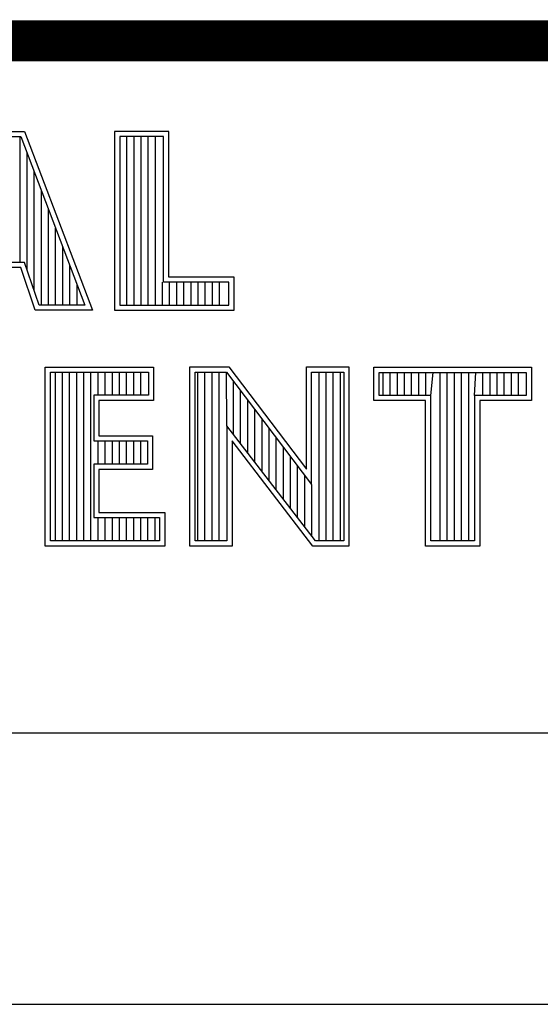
# Model space of a CAD drawing. Header units: inches. Extents: x 0.2 to 16.8, y 0.1 to 10.8.
# Tile 13 of 15: x 14.051 to 14.305, y 1.501 to 1.981. Entities that reach past the tile are written whole.
import ezdxf

# ---------------------------------------------------------------- set-up
doc = ezdxf.new("R2010")
doc.units = ezdxf.units.IN
doc.header["$LTSCALE"] = 0.935
doc.header["$MEASUREMENT"] = 0
doc.layers.get('0').update_dxf_attribs({"linetype": 'CONTINUOUS'})
doc.styles.get("Standard").update_dxf_attribs({"font": 'txt', "width": 0.8})

# ---------------------------------------------------------------- blocks, each defined once
blk = doc.blocks.new('*T25')
at = {"color": 0, "linetype": 'ByBlock', "lineweight": -2}
for p, q in [((0, 0), (3.6798, 0)), ((0, 0), (0, -1.824)), ((3.6798, 0), (3.6798, -1.824)), ((0, -0.469), (3.6798, -0.469)), ((0, -1.14), (3.6798, -1.14)), ((0.3688, -1.14), (0.3688, -1.684)), ((1.0808, -1.14), (1.0808, -1.684)), ((0, -1.38), (3.6798, -1.38)), ((0, -1.684), (3.6798, -1.684)), ((0.6998, -1.684), (0.6998, -1.824)), ((2.6798, -1.684), (2.6798, -1.824)), ((0, -1.824), (3.6798, -1.824))]:
    blk.add_line(p, q, dxfattribs=at)
at = {"color": 7, "linetype": 'Continuous', "line_spacing_factor": 0.9}
for s, insert, char_height, width, attachment_point in [('PXIe-2532B\\P ', (1.8399, -0.8045), 0.15625, 3.5598, 5), ('08/01/2012 ', (2.3803, -1.532), 0.15625, 2.479, 5), ('1/1', (0.6398, -1.754), 0.1, 0.5798, 6), ('    1    1', (2.7398, -1.754), 0.1, 0.88, 4)]:
    blk.add_mtext(s, dxfattribs=dict(at, insert=insert, char_height=char_height, width=width, attachment_point=attachment_point))

msp = doc.modelspace()

# ---------------------------------------------------------------- linework, layer by layer
at = {"color": 2, "linetype": 'Continuous'}
for p, q in [((14.03127, 1.92621), (14.05328, 1.92621)), ((14.05328, 1.92621), (14.0864, 1.83899)), ((14.1236, 1.92621), (14.09725, 1.92621)), ((14.09725, 1.92621), (14.09725, 1.83899)), ((14.1236, 1.85523), (14.1236, 1.92621)), ((14.03297, 1.92368), (14.05154, 1.92368)), ((14.05109, 1.86235), (14.05109, 1.92368)), ((14.05154, 1.92368), (14.08273, 1.84151)), ((14.12107, 1.92368), (14.09978, 1.92368)), ((14.09978, 1.92368), (14.09978, 1.84151)), ((14.10322, 1.84151), (14.10322, 1.92368)), ((14.10669, 1.84151), (14.10669, 1.92368)), ((14.11017, 1.84151), (14.11017, 1.92368)), ((14.11365, 1.84151), (14.11365, 1.92368)), ((14.11712, 1.84151), (14.11712, 1.92368)), ((14.12107, 1.85271), (14.12107, 1.92368)), ((14.05456, 1.85874), (14.05456, 1.91572)), ((14.05804, 1.84841), (14.05804, 1.90657)), ((14.06151, 1.84151), (14.06151, 1.89741)), ((14.06499, 1.84151), (14.06499, 1.88826)), ((14.06846, 1.84151), (14.06846, 1.8791)), ((14.07194, 1.84151), (14.07194, 1.86995)), ((14.05335, 1.86235), (14.02294, 1.86235)), ((14.05153, 1.85982), (14.02465, 1.85982)), ((14.05854, 1.83899), (14.05153, 1.85982)), ((14.06036, 1.84151), (14.05335, 1.86235)), ((14.07542, 1.84151), (14.07542, 1.86079)), ((14.1555, 1.85523), (14.1236, 1.85523)), ((14.1555, 1.83899), (14.1555, 1.85523)), ((14.07889, 1.84151), (14.07889, 1.85164)), ((14.1206, 1.84151), (14.1206, 1.85271)), ((14.15297, 1.85271), (14.12107, 1.85271)), ((14.12407, 1.84151), (14.12407, 1.85271)), ((14.12755, 1.84151), (14.12755, 1.85271)), ((14.13102, 1.84151), (14.13102, 1.85271)), ((14.1345, 1.84151), (14.1345, 1.85271)), ((14.13797, 1.84151), (14.13797, 1.85271)), ((14.14145, 1.84151), (14.14145, 1.85271)), ((14.14492, 1.84151), (14.14492, 1.85271)), ((14.1484, 1.84151), (14.1484, 1.85271)), ((14.15297, 1.84151), (14.15297, 1.85271)), ((14.08273, 1.84151), (14.06036, 1.84151)), ((14.09978, 1.84151), (14.15297, 1.84151)), ((14.0864, 1.83899), (14.05854, 1.83899)), ((14.09725, 1.83899), (14.1555, 1.83899)), ((14.06342, 1.81131), (14.11623, 1.81131)), ((14.06342, 1.72404), (14.06342, 1.81131)), ((14.11623, 1.81131), (14.11623, 1.79501)), ((14.13394, 1.81135), (14.153, 1.81135)), ((14.13394, 1.72404), (14.13394, 1.81135)), ((14.153, 1.81135), (14.19076, 1.76159)), ((14.19076, 1.81135), (14.21148, 1.81135)), ((14.19076, 1.76159), (14.19076, 1.81135)), ((14.21148, 1.81135), (14.21148, 1.72404)), ((14.22365, 1.81126), (14.30046, 1.81126)), ((14.22365, 1.79499), (14.22365, 1.81126)), ((14.30046, 1.81126), (14.30046, 1.79499)), ((14.06594, 1.80878), (14.1137, 1.80878)), ((14.06594, 1.72656), (14.06594, 1.80878)), ((14.06832, 1.72656), (14.06832, 1.80878)), ((14.0718, 1.72656), (14.0718, 1.80878)), ((14.07527, 1.72656), (14.07527, 1.80878)), ((14.07875, 1.72656), (14.07875, 1.80878)), ((14.08222, 1.72656), (14.08222, 1.80878)), ((14.0857, 1.72656), (14.0857, 1.80878)), ((14.08917, 1.79754), (14.08917, 1.80878)), ((14.09265, 1.79754), (14.09265, 1.80878)), ((14.09612, 1.79754), (14.09612, 1.80878)), ((14.0996, 1.79754), (14.0996, 1.80878)), ((14.10307, 1.79754), (14.10307, 1.80878)), ((14.10655, 1.79754), (14.10655, 1.80878)), ((14.11003, 1.79754), (14.11003, 1.80878)), ((14.1137, 1.80878), (14.1137, 1.79754)), ((14.13647, 1.80882), (14.15175, 1.80882)), ((14.13647, 1.72656), (14.13647, 1.80882)), ((14.13783, 1.72656), (14.13783, 1.80882)), ((14.1413, 1.72656), (14.1413, 1.80882)), ((14.14478, 1.72656), (14.14478, 1.80882)), ((14.14826, 1.72656), (14.14826, 1.80882)), ((14.15196, 1.78271), (14.15173, 1.80882)), ((14.15175, 1.80882), (14.19328, 1.75408)), ((14.19328, 1.80882), (14.20896, 1.80882)), ((14.19328, 1.75408), (14.19328, 1.80882)), ((14.19691, 1.72656), (14.19691, 1.80882)), ((14.20039, 1.72656), (14.20039, 1.80882)), ((14.20386, 1.72656), (14.20386, 1.80882)), ((14.20734, 1.72656), (14.20734, 1.80882)), ((14.20896, 1.80882), (14.20896, 1.72656)), ((14.22618, 1.80873), (14.29793, 1.80873)), ((14.22618, 1.79752), (14.22618, 1.80873)), ((14.22819, 1.79752), (14.22819, 1.80873)), ((14.23167, 1.79752), (14.23167, 1.80873)), ((14.23514, 1.79752), (14.23514, 1.80873)), ((14.23862, 1.79752), (14.23862, 1.80873)), ((14.24209, 1.79752), (14.24209, 1.80873)), ((14.24557, 1.79752), (14.24557, 1.80873)), ((14.24904, 1.79752), (14.24904, 1.80873)), ((14.25137, 1.79752), (14.25252, 1.80873)), ((14.25599, 1.72656), (14.25599, 1.80873)), ((14.25947, 1.72656), (14.25947, 1.80873)), ((14.26295, 1.72656), (14.26295, 1.80873)), ((14.26642, 1.72656), (14.26642, 1.80873)), ((14.2699, 1.72656), (14.2699, 1.80873)), ((14.27274, 1.79752), (14.27337, 1.80873)), ((14.27685, 1.79752), (14.27685, 1.80873)), ((14.28032, 1.79752), (14.28032, 1.80873)), ((14.2838, 1.79752), (14.2838, 1.80873)), ((14.28727, 1.79752), (14.28727, 1.80873)), ((14.29075, 1.79752), (14.29075, 1.80873)), ((14.29422, 1.79752), (14.29422, 1.80873)), ((14.29793, 1.80873), (14.29793, 1.79752)), ((14.15521, 1.77848), (14.15521, 1.80426)), ((14.1137, 1.79754), (14.08705, 1.79754)), ((14.08705, 1.79754), (14.08705, 1.77527)), ((14.15868, 1.77397), (14.15868, 1.79968)), ((14.25137, 1.79752), (14.22618, 1.79752)), ((14.25137, 1.72656), (14.25137, 1.79752)), ((14.29793, 1.79752), (14.27274, 1.79752)), ((14.27274, 1.79752), (14.27274, 1.72656)), ((14.11623, 1.79501), (14.08958, 1.79501)), ((14.08958, 1.79501), (14.08958, 1.7778)), ((14.16216, 1.76945), (14.16216, 1.7951)), ((14.24884, 1.79499), (14.22365, 1.79499)), ((14.24884, 1.72404), (14.24884, 1.79499)), ((14.30046, 1.79499), (14.27527, 1.79499)), ((14.27527, 1.79499), (14.27527, 1.72404)), ((14.16563, 1.76493), (14.16563, 1.79052)), ((14.19515, 1.72656), (14.15196, 1.78271)), ((14.15196, 1.78271), (14.15196, 1.72656)), ((14.16911, 1.76041), (14.16911, 1.78594)), ((14.08958, 1.7778), (14.11574, 1.7778)), ((14.11574, 1.7778), (14.11574, 1.76141)), ((14.17258, 1.7559), (14.17258, 1.78136)), ((14.17606, 1.75138), (14.17606, 1.77678)), ((14.08705, 1.77527), (14.11321, 1.77527)), ((14.08917, 1.76394), (14.08917, 1.77527)), ((14.09265, 1.76394), (14.09265, 1.77527)), ((14.09612, 1.76394), (14.09612, 1.77527)), ((14.0996, 1.76394), (14.0996, 1.77527)), ((14.10307, 1.76394), (14.10307, 1.77527)), ((14.10655, 1.76394), (14.10655, 1.77527)), ((14.11003, 1.76394), (14.11003, 1.77527)), ((14.11321, 1.77527), (14.11321, 1.76394)), ((14.1939, 1.72404), (14.15448, 1.77528)), ((14.15448, 1.77528), (14.15448, 1.72404)), ((14.17953, 1.74686), (14.17953, 1.7722)), ((14.18301, 1.74234), (14.18301, 1.76762)), ((14.11321, 1.76394), (14.08705, 1.76394)), ((14.08705, 1.76394), (14.08705, 1.73787)), ((14.18649, 1.73782), (14.18649, 1.76304)), ((14.11574, 1.76141), (14.08958, 1.76141)), ((14.08958, 1.76141), (14.08958, 1.7404)), ((14.18996, 1.73331), (14.18996, 1.75846)), ((14.19344, 1.72879), (14.19344, 1.75388)), ((14.08958, 1.7404), (14.1217, 1.7404)), ((14.1217, 1.7404), (14.1217, 1.72404)), ((14.08705, 1.73787), (14.11917, 1.73787)), ((14.08917, 1.72656), (14.08917, 1.73787)), ((14.09265, 1.72656), (14.09265, 1.73787)), ((14.09612, 1.72656), (14.09612, 1.73787)), ((14.0996, 1.72656), (14.0996, 1.73787)), ((14.10307, 1.72656), (14.10307, 1.73787)), ((14.10655, 1.72656), (14.10655, 1.73787)), ((14.11003, 1.72656), (14.11003, 1.73787)), ((14.1135, 1.72656), (14.1135, 1.73787)), ((14.11698, 1.72656), (14.11698, 1.73787)), ((14.11917, 1.73787), (14.11917, 1.72656)), ((14.1217, 1.72404), (14.06342, 1.72404)), ((14.11917, 1.72656), (14.06594, 1.72656)), ((14.15448, 1.72404), (14.13394, 1.72404)), ((14.15196, 1.72656), (14.13647, 1.72656)), ((14.21148, 1.72404), (14.1939, 1.72404)), ((14.20896, 1.72656), (14.19515, 1.72656)), ((14.27527, 1.72404), (14.24884, 1.72404)), ((14.27274, 1.72656), (14.25137, 1.72656)), ((13.06532, 1.63288), (16.75003, 1.63288))]:
    msp.add_line(p, q, dxfattribs=at)
at = {"color": 7, "linetype": 'Continuous', "const_width": 0.02}
msp.add_lwpolyline([(11.47181, 1.97017), (16.75, 1.97072)], dxfattribs=at)

# ---------------------------------------------------------------- block references
msp.add_blockref('*T25', (13.06524, 1.96953))

doc.saveas('drawing.dxf')
